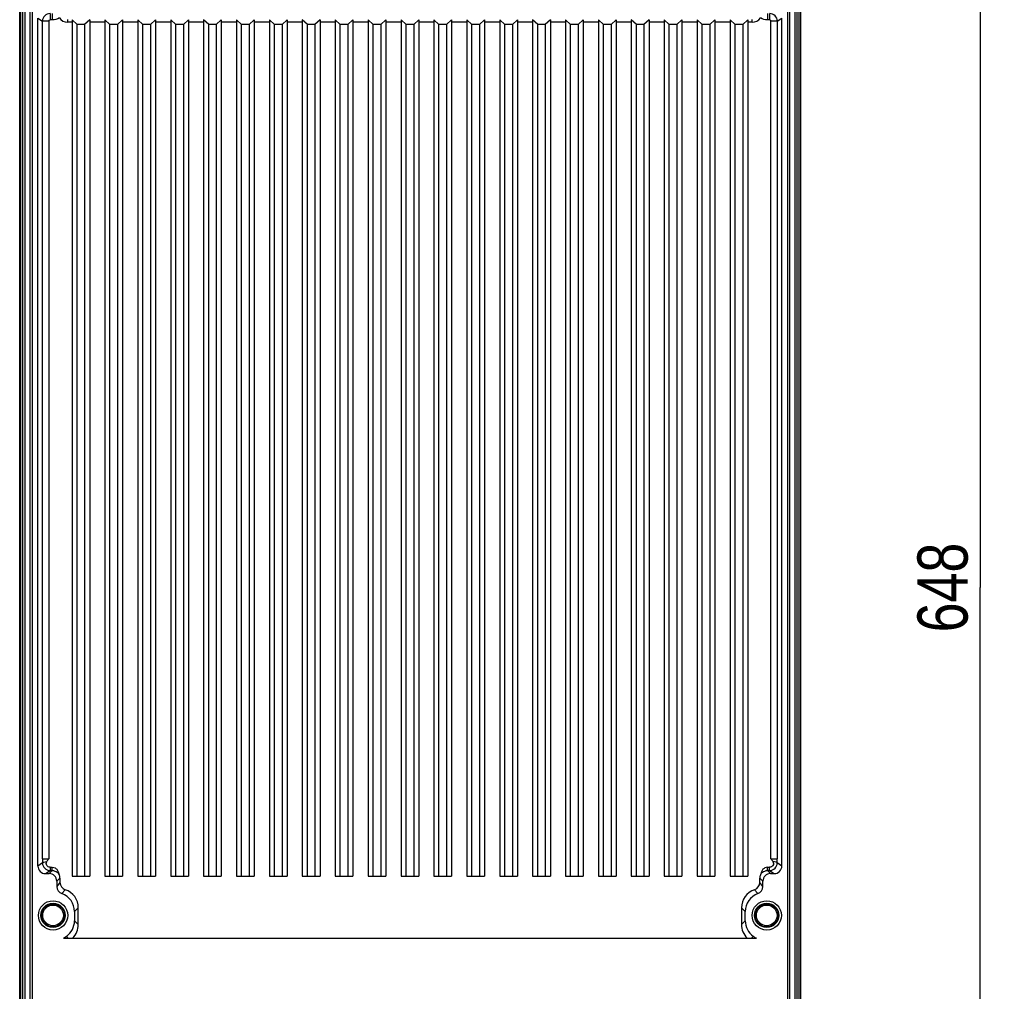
# Model space of a CAD drawing. Header units: inches. Extents: x 0 to 117, y 0 to 83.
# Tile 55 of 59: x 76 to 91, y 35 to 51. Entities that reach past the tile are written whole.
import ezdxf

# ---------------------------------------------------------------- set-up
doc = ezdxf.new("R2010")
doc.units = ezdxf.units.IN
doc.header["$LTSCALE"] = 6.431102
doc.header["$MEASUREMENT"] = 0
doc.layers.get('0').update_dxf_attribs({"linetype": 'CONTINUOUS'})
doc.styles.get("Standard").update_dxf_attribs({"font": 'txt', "width": 0.8})
doc.dimstyles.new('DIMSTYLE_1', dxfattribs={"dimtxt": 0.78125, "dimasz": 0.7, "dimexe": 0.18, "dimexo": 0.0625, "dimgap": 0.09, "dimtad": 1, "dimdec": 0, "dimzin": 4, "dimdsep": 46, "dimtxsty": 'STANDARD', "dimblk": '_FILLED', "dimblk1": '_FILLED', "dimblk2": '_FILLED', "dimcen": 0.09, "dimadec": 0, "dimazin": 0, "dimtfac": 1, "dimtdec": 0, "dimtofl": 0, "dimtmove": 0, "dimatfit": 3, "dimldrblk": '_FILLED', "dimfxl": 1, "dimtolj": 1, "dimtzin": 4, "dimarcsym": 0})

# ---------------------------------------------------------------- blocks, each defined once
blk = doc.blocks.new('_FILLED')
at = {"color": 0, "linetype": 'BYBLOCK'}
blk.add_solid([(0, 0), (-1, 0.143), (-1, -0.143)], dxfattribs=at)
blk = doc.blocks.new('*D15')
at = {"color": 7, "linetype": 'CONTINUOUS'}
for p, q in [((89.05, 54.519), (91.168, 54.519)), ((90.793, 54.519), (90.793, 41.764)), ((90.793, 29.009), (90.793, 41.764)), ((89.05, 29.009), (91.168, 29.009))]:
    blk.add_line(p, q, dxfattribs=at)
at = {"color": 7, "linetype": 'CONTINUOUS', "xscale": 0.7, "yscale": 0.7, "zscale": 0.7}
for p, rotation in [((90.793, 54.519), 90), ((90.793, 29.009), 270)]:
    blk.add_blockref('_FILLED', p, dxfattribs=dict(at, rotation=rotation))
at = {"color": 7, "linetype": 'CONTINUOUS', "insert": (89.817, 41.764), "char_height": 0.7812, "width": 1.875, "attachment_point": 2, "rotation": 90, "line_spacing_factor": 0.9}
blk.add_mtext('648', dxfattribs=at)

msp = doc.modelspace()

# ---------------------------------------------------------------- linework, layer by layer
at = {"color": 7, "linetype": 'CONTINUOUS'}
for p, q in [((75.8518, 28.7628), (75.8518, 54.9209)), ((87.999, 54.9209), (87.999, 28.7628)), ((76.0138, 29.7876), (76.0138, 53.2267)), ((76.0434, 53.2198), (76.0434, 29.7946)), ((87.7995, 29.7946), (87.7995, 53.2198)), ((87.8291, 53.2267), (87.8291, 29.7876)), ((75.8708, 29.9736), (75.8708, 53.0407)), ((75.8947, 53.0408), (75.8947, 29.9736)), ((75.9305, 53.0408), (75.9305, 29.9736)), ((87.9124, 29.9736), (87.9124, 53.0408)), ((87.9482, 29.9736), (87.9482, 53.0408)), ((87.9721, 53.0407), (87.9721, 29.9736)), ((76.1351, 37.4323), (76.1351, 50.6214)), ((76.1351, 50.6214), (76.2063, 50.5739)), ((76.2063, 37.5452), (76.2063, 50.5739)), ((76.3047, 50.5739), (76.2063, 50.5739)), ((76.3047, 50.5739), (76.3047, 37.5452)), ((76.3244, 50.692), (76.3244, 50.5936)), ((76.3587, 50.5936), (76.3244, 50.5936)), ((76.3587, 50.692), (76.3587, 50.5936)), ((76.5972, 50.5967), (76.5972, 50.5573)), ((76.6655, 50.5573), (76.5972, 50.5573)), ((76.6655, 50.5957), (76.6655, 37.2749)), ((76.7443, 50.524), (76.6655, 50.5957)), ((76.9411, 50.5957), (76.8624, 50.524)), ((76.9411, 50.5957), (76.9411, 37.2749)), ((77.1774, 50.5573), (76.9411, 50.5573)), ((77.1774, 50.5957), (77.1774, 37.2749)), ((77.2561, 50.524), (77.1774, 50.5957)), ((77.4529, 50.5957), (77.3742, 50.524)), ((77.4529, 50.5957), (77.4529, 37.2749)), ((77.6892, 50.5573), (77.4529, 50.5573)), ((77.6892, 50.5957), (77.6892, 37.2749)), ((77.7679, 50.524), (77.6892, 50.5957)), ((77.9648, 50.5957), (77.886, 50.524)), ((77.9648, 50.5957), (77.9648, 37.2749)), ((78.201, 50.5573), (77.9648, 50.5573)), ((78.201, 50.5957), (78.201, 37.2749)), ((78.2797, 50.524), (78.201, 50.5957)), ((78.4766, 50.5957), (78.3978, 50.524)), ((78.4766, 50.5957), (78.4766, 37.2749)), ((78.7128, 50.5573), (78.4766, 50.5573)), ((78.7128, 50.5957), (78.7128, 37.2749)), ((78.7915, 50.524), (78.7128, 50.5957)), ((78.9884, 50.5957), (78.9096, 50.524)), ((78.9884, 50.5957), (78.9884, 37.2749)), ((79.2246, 50.5573), (78.9884, 50.5573)), ((79.2246, 50.5957), (79.2246, 37.2749)), ((79.3033, 50.524), (79.2246, 50.5957)), ((79.5002, 50.5957), (79.4215, 50.524)), ((79.5002, 50.5957), (79.5002, 37.2749)), ((79.7364, 50.5573), (79.5002, 50.5573)), ((79.7364, 50.5957), (79.7364, 37.2749)), ((79.8152, 50.524), (79.7364, 50.5957)), ((80.012, 50.5957), (79.9333, 50.524)), ((80.012, 50.5957), (80.012, 37.2749)), ((80.2482, 50.5573), (80.012, 50.5573)), ((80.2482, 50.5957), (80.2482, 37.2749)), ((80.327, 50.524), (80.2482, 50.5957)), ((80.5238, 50.5957), (80.4451, 50.524)), ((80.5238, 50.5957), (80.5238, 37.2749)), ((80.76, 50.5573), (80.5238, 50.5573)), ((80.76, 50.5957), (80.76, 37.2749)), ((80.8388, 50.524), (80.76, 50.5957)), ((81.0356, 50.5957), (80.9569, 50.524)), ((81.0356, 50.5957), (81.0356, 37.2749)), ((81.2718, 50.5573), (81.0356, 50.5573)), ((81.2718, 50.5957), (81.2718, 37.2749)), ((81.3506, 50.524), (81.2718, 50.5957)), ((81.5474, 50.5957), (81.4687, 50.524)), ((81.5474, 50.5957), (81.5474, 37.2749)), ((81.7837, 50.5573), (81.5474, 50.5573)), ((81.7837, 50.5957), (81.7837, 37.2749)), ((81.8624, 50.524), (81.7837, 50.5957)), ((82.0592, 50.5957), (81.9805, 50.524)), ((82.0592, 50.5957), (82.0592, 37.2749)), ((82.2955, 50.5573), (82.0592, 50.5573)), ((82.2955, 50.5957), (82.2955, 37.2749)), ((82.3742, 50.524), (82.2955, 50.5957)), ((82.5711, 50.5957), (82.4923, 50.524)), ((82.5711, 50.5957), (82.5711, 37.2749)), ((82.8073, 50.5573), (82.5711, 50.5573)), ((82.8073, 50.5957), (82.8073, 37.2749)), ((82.886, 50.524), (82.8073, 50.5957)), ((83.0829, 50.5957), (83.0041, 50.524)), ((83.0829, 50.5957), (83.0829, 37.2749)), ((83.3191, 50.5573), (83.0829, 50.5573)), ((83.3191, 50.5957), (83.3191, 37.2749)), ((83.3978, 50.524), (83.3191, 50.5957)), ((83.5947, 50.5957), (83.5159, 50.524)), ((83.5947, 50.5957), (83.5947, 37.2749)), ((83.8309, 50.5573), (83.5947, 50.5573)), ((83.8309, 50.5957), (83.8309, 37.2749)), ((83.9096, 50.524), (83.8309, 50.5957)), ((84.1065, 50.5957), (84.0278, 50.524)), ((84.1065, 50.5957), (84.1065, 37.2749)), ((84.3427, 50.5573), (84.1065, 50.5573)), ((84.3427, 50.5957), (84.3427, 37.2749)), ((84.4215, 50.524), (84.3427, 50.5957)), ((84.6183, 50.5957), (84.5396, 50.524)), ((84.6183, 50.5957), (84.6183, 37.2749)), ((84.8545, 50.5573), (84.6183, 50.5573)), ((84.8545, 50.5957), (84.8545, 37.2749)), ((84.9333, 50.524), (84.8545, 50.5957)), ((85.1301, 50.5957), (85.0514, 50.524)), ((85.1301, 50.5957), (85.1301, 37.2749)), ((85.3663, 50.5573), (85.1301, 50.5573)), ((85.3663, 50.5957), (85.3663, 37.2749)), ((85.4451, 50.524), (85.3663, 50.5957)), ((85.6419, 50.5957), (85.5632, 50.524)), ((85.6419, 50.5957), (85.6419, 37.2749)), ((85.8781, 50.5573), (85.6419, 50.5573)), ((85.8781, 50.5957), (85.8781, 37.2749)), ((85.9569, 50.524), (85.8781, 50.5957)), ((86.1537, 50.5957), (86.075, 50.524)), ((86.1537, 50.5957), (86.1537, 37.2749)), ((86.39, 50.5573), (86.1537, 50.5573)), ((86.39, 50.5957), (86.39, 37.2749)), ((86.4687, 50.524), (86.39, 50.5957)), ((86.6655, 50.5957), (86.5868, 50.524)), ((86.6655, 50.5957), (86.6655, 37.2749)), ((86.9018, 50.5573), (86.6655, 50.5573)), ((86.9018, 50.5957), (86.9018, 37.2749)), ((86.9805, 50.524), (86.9018, 50.5957)), ((87.1774, 50.5957), (87.0986, 50.524)), ((87.1774, 50.5957), (87.1774, 37.2749)), ((87.2457, 50.5573), (87.1774, 50.5573)), ((87.2457, 50.5573), (87.2457, 50.5967)), ((87.4842, 50.692), (87.4842, 50.5936)), ((87.5185, 50.5936), (87.4842, 50.5936)), ((87.5185, 50.5936), (87.5185, 50.692)), ((87.5382, 37.5452), (87.5382, 50.5739)), ((87.6366, 50.5739), (87.5382, 50.5739)), ((87.6366, 50.5739), (87.7078, 50.6214)), ((87.6366, 50.5739), (87.6366, 37.5452)), ((87.7078, 37.4323), (87.7078, 50.6214)), ((76.7443, 37.2749), (76.7443, 50.524)), ((76.8624, 50.524), (76.8624, 37.2749)), ((77.2561, 37.2749), (77.2561, 50.524)), ((77.3742, 50.524), (77.3742, 37.2749)), ((77.7679, 37.2749), (77.7679, 50.524)), ((77.886, 50.524), (77.886, 37.2749)), ((78.2797, 37.2749), (78.2797, 50.524)), ((78.3978, 50.524), (78.3978, 37.2749)), ((78.7915, 37.2749), (78.7915, 50.524)), ((78.9096, 50.524), (78.9096, 37.2749)), ((79.3033, 37.2749), (79.3033, 50.524)), ((79.4215, 50.524), (79.4215, 37.2749)), ((79.8152, 37.2749), (79.8152, 50.524)), ((79.9333, 50.524), (79.9333, 37.2749)), ((80.327, 37.2749), (80.327, 50.524)), ((80.4451, 50.524), (80.4451, 37.2749)), ((80.8388, 37.2749), (80.8388, 50.524)), ((80.9569, 50.524), (80.9569, 37.2749)), ((81.3506, 37.2749), (81.3506, 50.524)), ((81.4687, 50.524), (81.4687, 37.2749)), ((81.8624, 37.2749), (81.8624, 50.524)), ((81.9805, 50.524), (81.9805, 37.2749)), ((82.3742, 37.2749), (82.3742, 50.524)), ((82.4923, 50.524), (82.4923, 37.2749)), ((82.886, 37.2749), (82.886, 50.524)), ((83.0041, 50.524), (83.0041, 37.2749)), ((83.3978, 37.2749), (83.3978, 50.524)), ((83.5159, 50.524), (83.5159, 37.2749)), ((83.9096, 37.2749), (83.9096, 50.524)), ((84.0278, 50.524), (84.0278, 37.2749)), ((84.4215, 37.2749), (84.4215, 50.524)), ((84.5396, 50.524), (84.5396, 37.2749)), ((84.9333, 37.2749), (84.9333, 50.524)), ((85.0514, 50.524), (85.0514, 37.2749)), ((85.4451, 37.2749), (85.4451, 50.524)), ((85.5632, 50.524), (85.5632, 37.2749)), ((85.9569, 37.2749), (85.9569, 50.524)), ((86.075, 50.524), (86.075, 37.2749)), ((86.4687, 37.2749), (86.4687, 50.524)), ((86.5868, 50.524), (86.5868, 37.2749)), ((86.9805, 37.2749), (86.9805, 50.524)), ((87.0986, 50.524), (87.0986, 37.2749)), ((76.2063, 37.5452), (76.3047, 37.5452)), ((87.5382, 37.5452), (87.6366, 37.5452)), ((76.2065, 37.4799), (76.1351, 37.4323)), ((76.3247, 37.4124), (76.3247, 37.3619)), ((76.3247, 37.4124), (76.3589, 37.4124)), ((76.3589, 37.3619), (76.3589, 37.4124)), ((87.484, 37.4124), (87.5182, 37.4124)), ((87.484, 37.3619), (87.484, 37.4124)), ((87.5182, 37.3619), (87.5182, 37.4124)), ((87.7078, 37.4323), (87.6364, 37.4799)), ((76.2532, 37.3143), (76.3247, 37.3619)), ((76.2532, 37.3143), (76.3112, 37.3143)), ((76.3589, 37.3619), (76.3112, 37.3143)), ((76.3589, 37.3619), (76.3247, 37.3619)), ((76.4293, 37.1962), (76.4785, 37.2453)), ((76.4785, 37.2453), (76.4785, 37.1759)), ((76.6655, 37.2749), (76.9411, 37.2749)), ((77.1774, 37.2749), (77.4529, 37.2749)), ((77.6892, 37.2749), (77.9648, 37.2749)), ((78.201, 37.2749), (78.4766, 37.2749)), ((78.7128, 37.2749), (78.9884, 37.2749)), ((79.2246, 37.2749), (79.5002, 37.2749)), ((79.7364, 37.2749), (80.012, 37.2749)), ((80.2482, 37.2749), (80.5238, 37.2749)), ((80.76, 37.2749), (81.0356, 37.2749)), ((81.2718, 37.2749), (81.5474, 37.2749)), ((81.7837, 37.2749), (82.0592, 37.2749)), ((82.2955, 37.2749), (82.5711, 37.2749)), ((82.8073, 37.2749), (83.0829, 37.2749)), ((83.3191, 37.2749), (83.5947, 37.2749)), ((83.8309, 37.2749), (84.1065, 37.2749)), ((84.3427, 37.2749), (84.6183, 37.2749)), ((84.8545, 37.2749), (85.1301, 37.2749)), ((85.3663, 37.2749), (85.6419, 37.2749)), ((85.8781, 37.2749), (86.1537, 37.2749)), ((86.39, 37.2749), (86.6655, 37.2749)), ((86.9018, 37.2749), (87.1774, 37.2749)), ((87.3644, 37.2453), (87.4136, 37.1962)), ((87.3644, 37.1759), (87.3644, 37.2453)), ((87.5182, 37.3619), (87.484, 37.3619)), ((87.5317, 37.3143), (87.484, 37.3619)), ((87.5182, 37.3619), (87.5897, 37.3143)), ((87.5317, 37.3143), (87.5897, 37.3143)), ((76.4293, 37.1962), (76.4293, 37.1141)), ((76.4785, 37.1759), (76.4293, 37.1141)), ((87.4136, 37.1141), (87.3644, 37.1759)), ((87.4136, 37.1141), (87.4136, 37.1962)), ((76.56, 37.0636), (76.5081, 37.0028)), ((87.3348, 37.0028), (87.2829, 37.0636)), ((76.7639, 36.7829), (76.7049, 36.7244)), ((76.7639, 36.5219), (76.7639, 36.7829)), ((87.138, 36.7244), (87.079, 36.7829)), ((87.079, 36.7829), (87.079, 36.5219)), ((76.7049, 36.7244), (76.7049, 36.5809)), ((87.138, 36.5809), (87.138, 36.7244)), ((76.7639, 36.5219), (76.7049, 36.5809)), ((87.138, 36.5809), (87.079, 36.5219)), ((76.5311, 36.3103), (87.3118, 36.3103)), ((76.6067, 36.3103), (76.5784, 36.3386)), ((87.2645, 36.3386), (87.2362, 36.3103))]:
    msp.add_line(p, q, dxfattribs=at)
for centre, radius in [((76.3703, 36.6646), 0.2279), ((76.3703, 36.6646), 0.1886), ((76.3703, 36.6646), 0.1801), ((76.3703, 36.6646), 0.1604), ((87.4726, 36.6646), 0.2279), ((87.4726, 36.6646), 0.1886), ((87.4726, 36.6646), 0.1801), ((87.4726, 36.6646), 0.1604)]:
    msp.add_circle(centre, radius, dxfattribs=at)
for centre, radius, start, end in [((76.3244, 50.5739), 0.1181, 90.02906, 179.97821), ((87.2457, 50.7147), 0.1574, 269.99394, 324.66596), ((87.5185, 50.5739), 0.1181, 0.02178, 89.97094), ((86.8384, 37.5437), 10.6321, 179.99203, 180.34383), ((77.0029, 37.5437), 10.6338, 359.6562, 0.00794), ((76.3247, 37.4802), 0.1182, 180.11836, 269.98347), ((87.5182, 37.4802), 0.1182, 270.01564, 359.88254), ((76.5474, 37.1141), 0.1181, 179.98771, 250.54611), ((76.5965, 37.1759), 0.1181, 179.98339, 251.98746), ((87.2464, 37.1759), 0.1181, 288.01399, 0.01426), ((87.2955, 37.1141), 0.1181, 289.45163, 0.01587), ((76.4097, 36.7244), 0.2952, 359.99423, 70.53999), ((76.4687, 36.7829), 0.2952, 359.99545, 71.9785), ((87.3742, 36.7829), 0.2952, 108.02096, 180.00581), ((87.4332, 36.7244), 0.2952, 109.46082, 180.00389)]:
    msp.add_arc(centre, radius, start, end, dxfattribs=at)
for centre, major_axis, ratio, start_param, end_param in [((76.2532, 37.4324), (-0.0983, -0.0655), 0.9995052, -0.5877156, 0.9826239), ((87.5897, 37.4324), (-0.0983, 0.0655), 0.9995052, 2.1589688, 3.7293083), ((76.3112, 37.1961), (0.0835, 0.0835), 0.9996955, -0.7852459, 0.7852459), ((87.5317, 37.1961), (-0.0835, 0.0835), 0.9996955, -0.7852459, 0.7852459), ((76.4096, 36.581), (-0.2089, 0.2089), 0.9995615, -3.31885, -2.3564138), ((87.4333, 36.581), (0.2089, 0.2089), 0.9995615, -3.9267715, -2.9643353)]:
    msp.add_ellipse(centre, major_axis=major_axis, ratio=ratio, start_param=start_param, end_param=end_param, dxfattribs=at)
for points in [[(76.3047, 50.5739), (76.3047, 50.5832), (76.3151, 50.5936), (76.3244, 50.5936)], [(76.4688, 50.6237), (76.436, 50.6043), (76.3967, 50.5936), (76.3587, 50.5936)], [(76.4688, 50.6237), (76.4967, 50.5844), (76.549, 50.5573), (76.5972, 50.5573)], [(87.4842, 50.5936), (87.4462, 50.5936), (87.4069, 50.6043), (87.3741, 50.6237)], [(87.5185, 50.5936), (87.5278, 50.5936), (87.5382, 50.5832), (87.5382, 50.5739)], [(76.2738, 37.5004), (76.2838, 37.5155), (76.2942, 37.5304), (76.3047, 37.5452)], [(87.5382, 37.5452), (87.5487, 37.5304), (87.5591, 37.5155), (87.5691, 37.5004)], [(76.4785, 37.2453), (76.4785, 37.2605), (76.4754, 37.2759), (76.4697, 37.29)], [(87.3732, 37.2899), (87.3675, 37.2759), (87.3644, 37.2605), (87.3644, 37.2453)], [(76.563, 36.3259), (76.5546, 36.3176), (76.5429, 36.3103), (76.5311, 36.3103)], [(76.5784, 36.3386), (76.573, 36.3349), (76.5674, 36.3309), (76.5637, 36.3254)], [(87.2799, 36.3259), (87.2752, 36.3305), (87.2703, 36.3353), (87.2642, 36.3379)], [(87.3118, 36.3103), (87.3, 36.3103), (87.2883, 36.3176), (87.2799, 36.3259)]]:
    msp.add_open_spline(points, degree=3, dxfattribs=at)
for points, knots in [([(76.8624, 50.524), (76.8624, 50.5225), (76.8532, 50.5247), (76.8441, 50.522), (76.8244, 50.5229), (76.8033, 50.5222), (76.7823, 50.5229), (76.7626, 50.522), (76.7535, 50.5247), (76.7443, 50.5225), (76.7443, 50.524)], [0, 0, 0, 0, 0.0383535, 0.1467281, 0.308795, 0.499965, 0.691139, 0.8532275, 0.9616373, 1, 1, 1, 1]), ([(77.3742, 50.524), (77.3742, 50.5225), (77.365, 50.5247), (77.3559, 50.522), (77.3362, 50.5229), (77.3152, 50.5222), (77.2941, 50.5229), (77.2744, 50.522), (77.2653, 50.5247), (77.2561, 50.5225), (77.2561, 50.524)], [0, 0, 0, 0, 0.0383535, 0.1467281, 0.308795, 0.499965, 0.691139, 0.8532275, 0.9616373, 1, 1, 1, 1]), ([(77.886, 50.524), (77.886, 50.5225), (77.8768, 50.5247), (77.8677, 50.522), (77.848, 50.5229), (77.827, 50.5222), (77.8059, 50.5229), (77.7862, 50.522), (77.7772, 50.5247), (77.7679, 50.5225), (77.7679, 50.524)], [0, 0, 0, 0, 0.0383535, 0.1467281, 0.308795, 0.499965, 0.691139, 0.8532275, 0.9616373, 1, 1, 1, 1]), ([(78.3978, 50.524), (78.3978, 50.5225), (78.3886, 50.5247), (78.3795, 50.522), (78.3598, 50.5229), (78.3388, 50.5222), (78.3177, 50.5229), (78.298, 50.522), (78.289, 50.5247), (78.2797, 50.5225), (78.2797, 50.524)], [0, 0, 0, 0, 0.0383535, 0.1467281, 0.308795, 0.499965, 0.691139, 0.8532275, 0.9616373, 1, 1, 1, 1]), ([(78.9096, 50.524), (78.9096, 50.5225), (78.9004, 50.5247), (78.8914, 50.522), (78.8716, 50.5229), (78.8506, 50.5222), (78.8295, 50.5229), (78.8098, 50.522), (78.8008, 50.5247), (78.7915, 50.5225), (78.7915, 50.524)], [0, 0, 0, 0, 0.0383535, 0.1467281, 0.308795, 0.499965, 0.691139, 0.8532275, 0.9616373, 1, 1, 1, 1]), ([(79.4215, 50.524), (79.4215, 50.5225), (79.4122, 50.5247), (79.4032, 50.522), (79.3835, 50.5229), (79.3624, 50.5222), (79.3413, 50.5229), (79.3216, 50.522), (79.3126, 50.5247), (79.3033, 50.5225), (79.3033, 50.524)], [0, 0, 0, 0, 0.0383535, 0.1467281, 0.308795, 0.499965, 0.691139, 0.8532275, 0.9616373, 1, 1, 1, 1]), ([(79.9333, 50.524), (79.9333, 50.5225), (79.924, 50.5247), (79.915, 50.522), (79.8953, 50.5229), (79.8742, 50.5222), (79.8532, 50.5229), (79.8334, 50.522), (79.8244, 50.5247), (79.8152, 50.5225), (79.8152, 50.524)], [0, 0, 0, 0, 0.0383535, 0.1467281, 0.308795, 0.499965, 0.691139, 0.8532275, 0.9616373, 1, 1, 1, 1]), ([(80.4451, 50.524), (80.4451, 50.5225), (80.4358, 50.5247), (80.4268, 50.522), (80.4071, 50.5229), (80.386, 50.5222), (80.365, 50.5229), (80.3453, 50.522), (80.3362, 50.5247), (80.327, 50.5225), (80.327, 50.524)], [0, 0, 0, 0, 0.0383535, 0.1467281, 0.308795, 0.499965, 0.691139, 0.8532275, 0.9616373, 1, 1, 1, 1]), ([(80.9569, 50.524), (80.9569, 50.5225), (80.9476, 50.5247), (80.9386, 50.522), (80.9189, 50.5229), (80.8978, 50.5222), (80.8768, 50.5229), (80.8571, 50.522), (80.848, 50.5247), (80.8388, 50.5225), (80.8388, 50.524)], [0, 0, 0, 0, 0.0383535, 0.1467281, 0.308795, 0.499965, 0.691139, 0.8532275, 0.9616373, 1, 1, 1, 1]), ([(81.4687, 50.524), (81.4687, 50.5225), (81.4595, 50.5247), (81.4504, 50.522), (81.4307, 50.5229), (81.4096, 50.5222), (81.3886, 50.5229), (81.3689, 50.522), (81.3598, 50.5247), (81.3506, 50.5225), (81.3506, 50.524)], [0, 0, 0, 0, 0.0383535, 0.1467281, 0.308795, 0.499965, 0.691139, 0.8532275, 0.9616373, 1, 1, 1, 1]), ([(81.9805, 50.524), (81.9805, 50.5225), (81.9713, 50.5247), (81.9622, 50.522), (81.9425, 50.5229), (81.9215, 50.5222), (81.9004, 50.5229), (81.8807, 50.522), (81.8716, 50.5247), (81.8624, 50.5225), (81.8624, 50.524)], [0, 0, 0, 0, 0.0383535, 0.1467281, 0.308795, 0.499965, 0.691139, 0.8532275, 0.9616373, 1, 1, 1, 1]), ([(82.4923, 50.524), (82.4923, 50.5225), (82.4831, 50.5247), (82.474, 50.522), (82.4543, 50.5229), (82.4333, 50.5222), (82.4122, 50.5229), (82.3925, 50.522), (82.3835, 50.5247), (82.3742, 50.5225), (82.3742, 50.524)], [0, 0, 0, 0, 0.0383535, 0.1467281, 0.308795, 0.499965, 0.691139, 0.8532275, 0.9616373, 1, 1, 1, 1]), ([(83.0041, 50.524), (83.0041, 50.5225), (82.9949, 50.5247), (82.9858, 50.522), (82.9661, 50.5229), (82.9451, 50.5222), (82.924, 50.5229), (82.9043, 50.522), (82.8953, 50.5247), (82.886, 50.5225), (82.886, 50.524)], [0, 0, 0, 0, 0.0383535, 0.1467281, 0.308795, 0.499965, 0.691139, 0.8532275, 0.9616373, 1, 1, 1, 1]), ([(83.5159, 50.524), (83.5159, 50.5225), (83.5067, 50.5247), (83.4977, 50.522), (83.4779, 50.5229), (83.4569, 50.5222), (83.4358, 50.5229), (83.4161, 50.522), (83.4071, 50.5247), (83.3978, 50.5225), (83.3978, 50.524)], [0, 0, 0, 0, 0.0383535, 0.1467281, 0.308795, 0.499965, 0.691139, 0.8532275, 0.9616373, 1, 1, 1, 1]), ([(84.0278, 50.524), (84.0278, 50.5225), (84.0185, 50.5247), (84.0095, 50.522), (83.9898, 50.5229), (83.9687, 50.5222), (83.9476, 50.5229), (83.9279, 50.522), (83.9189, 50.5247), (83.9096, 50.5225), (83.9096, 50.524)], [0, 0, 0, 0, 0.0383535, 0.1467281, 0.308795, 0.499965, 0.691139, 0.8532275, 0.9616373, 1, 1, 1, 1]), ([(84.5396, 50.524), (84.5396, 50.5225), (84.5303, 50.5247), (84.5213, 50.522), (84.5016, 50.5229), (84.4805, 50.5222), (84.4595, 50.5229), (84.4397, 50.522), (84.4307, 50.5247), (84.4215, 50.5225), (84.4215, 50.524)], [0, 0, 0, 0, 0.0383535, 0.1467281, 0.308795, 0.499965, 0.691139, 0.8532275, 0.9616373, 1, 1, 1, 1]), ([(85.0514, 50.524), (85.0514, 50.5225), (85.0421, 50.5247), (85.0331, 50.522), (85.0134, 50.5229), (84.9923, 50.5222), (84.9713, 50.5229), (84.9516, 50.522), (84.9425, 50.5247), (84.9333, 50.5225), (84.9333, 50.524)], [0, 0, 0, 0, 0.0383535, 0.1467281, 0.308795, 0.499965, 0.691139, 0.8532275, 0.9616373, 1, 1, 1, 1]), ([(85.5632, 50.524), (85.5632, 50.5225), (85.5539, 50.5247), (85.5449, 50.522), (85.5252, 50.5229), (85.5041, 50.5222), (85.4831, 50.5229), (85.4634, 50.522), (85.4543, 50.5247), (85.4451, 50.5225), (85.4451, 50.524)], [0, 0, 0, 0, 0.0383535, 0.1467281, 0.308795, 0.499965, 0.691139, 0.8532275, 0.9616373, 1, 1, 1, 1]), ([(86.075, 50.524), (86.075, 50.5225), (86.0658, 50.5247), (86.0567, 50.522), (86.037, 50.5229), (86.0159, 50.5222), (85.9949, 50.5229), (85.9752, 50.522), (85.9661, 50.5247), (85.9569, 50.5225), (85.9569, 50.524)], [0, 0, 0, 0, 0.0383535, 0.1467281, 0.308795, 0.499965, 0.691139, 0.8532275, 0.9616373, 1, 1, 1, 1]), ([(86.5868, 50.524), (86.5868, 50.5225), (86.5776, 50.5247), (86.5685, 50.522), (86.5488, 50.5229), (86.5278, 50.5222), (86.5067, 50.5229), (86.487, 50.522), (86.4779, 50.5247), (86.4687, 50.5225), (86.4687, 50.524)], [0, 0, 0, 0, 0.0383535, 0.1467281, 0.308795, 0.499965, 0.691139, 0.8532275, 0.9616373, 1, 1, 1, 1]), ([(87.0986, 50.524), (87.0986, 50.5225), (87.0894, 50.5247), (87.0803, 50.522), (87.0606, 50.5229), (87.0396, 50.5222), (87.0185, 50.5229), (86.9988, 50.522), (86.9898, 50.5247), (86.9805, 50.5225), (86.9805, 50.524)], [0, 0, 0, 0, 0.0383535, 0.1467281, 0.308795, 0.499965, 0.691139, 0.8532275, 0.9616373, 1, 1, 1, 1]), ([(76.2065, 37.4799), (76.2074, 37.4875), (76.2377, 37.496), (76.2576, 37.4991), (76.2738, 37.5004)], [0, 0, 0, 0, 0.3207671, 1, 1, 1, 1]), ([(76.3247, 37.4124), (76.3049, 37.4124), (76.2623, 37.4346), (76.263, 37.484), (76.2738, 37.5004)], [0, 0, 0, 0, 0.5019048, 1, 1, 1, 1]), ([(76.3589, 37.4124), (76.3738, 37.4124), (76.404, 37.4052), (76.4497, 37.3634), (76.4584, 37.3175), (76.4697, 37.29)], [0, 0, 0, 0, 0.2497101, 0.4993697, 1, 1, 1, 1]), ([(87.484, 37.4124), (87.4691, 37.4124), (87.4389, 37.4052), (87.3932, 37.3633), (87.3844, 37.3175), (87.3732, 37.2899)], [0, 0, 0, 0, 0.2499122, 0.4993589, 1, 1, 1, 1]), ([(87.5691, 37.5004), (87.5799, 37.484), (87.5807, 37.4346), (87.538, 37.4124), (87.5182, 37.4124)], [0, 0, 0, 0, 0.4980649, 1, 1, 1, 1]), ([(87.6364, 37.4799), (87.6356, 37.4875), (87.6052, 37.496), (87.5853, 37.4991), (87.5691, 37.5004)], [0, 0, 0, 0, 0.32078, 1, 1, 1, 1]), ([(76.3589, 37.3619), (76.3859, 37.3619), (76.4332, 37.3449), (76.4619, 37.3071), (76.4697, 37.29)], [0, 0, 0, 0, 0.5893964, 1, 1, 1, 1]), ([(87.3732, 37.2899), (87.381, 37.3071), (87.4097, 37.3449), (87.457, 37.3619), (87.484, 37.3619)], [0, 0, 0, 0, 0.4107339, 1, 1, 1, 1]), ([(76.6745, 36.3103), (76.7026, 36.3376), (76.7498, 36.4032), (76.7639, 36.4828), (76.7639, 36.5219)], [0, 0, 0, 0, 0.4999989, 1, 1, 1, 1]), ([(87.079, 36.5219), (87.079, 36.4828), (87.0931, 36.4032), (87.1403, 36.3376), (87.1684, 36.3103)], [0, 0, 0, 0, 0.5000011, 1, 1, 1, 1])]:
    msp.add_open_spline(points, degree=3, knots=knots, dxfattribs=at)

# ---------------------------------------------------------------- dimensions: what is measured, and where the dimension line sits
dim = msp.add_linear_dim(base=(90.7934, 29.0091), p1=(89.0498, 54.5192), p2=(89.0498, 29.0091), angle=270, dimstyle='DIMSTYLE_1', dxfattribs=at)
dim.commit()
dim.dimension.update_dxf_attribs({"geometry": '*D15', "text_midpoint": (90.6275, 40.926), "dimtype": 160})

doc.saveas('drawing.dxf')
